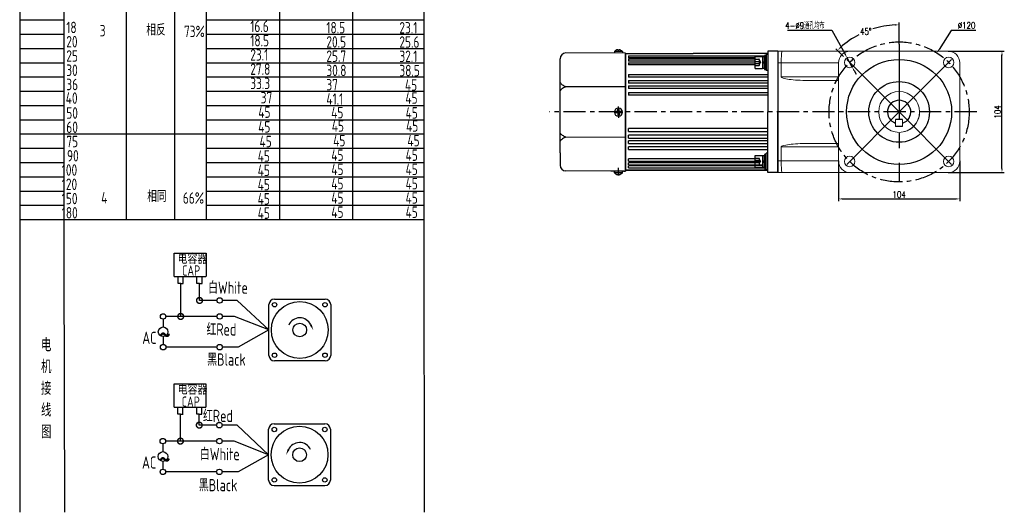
# Model space of a CAD drawing. Header units: inches. Extents: x 331 to 12887, y -474 to 4488.
# Tile 86 of 122: x 10079 to 10923, y 810 to 1232. Entities that reach past the tile are written whole.
import ezdxf

# ---------------------------------------------------------------- set-up
doc = ezdxf.new("R2010")
doc.units = ezdxf.units.IN
doc.header["$LTSCALE"] = 10
doc.header["$MEASUREMENT"] = 0
doc.linetypes.add('CENTER', pattern=[10.16, 6.35, -1.27, 1.27, -1.27])
doc.linetypes.add('HIDDEN', pattern=[1.905, 1.27, -0.635])
for name, color, linetype in [('1轮廓实线层', 7, 'Continuous'), ('2细线层', 4, 'Continuous'), ('3中心线层', 1, 'CENTER'), ('4虚线层', 6, 'HIDDEN'), ('6文字层', 3, 'Continuous'), ('7标注层', 4, 'Continuous')]:
    doc.layers.add(name, color=color, linetype=linetype)
doc.styles.add('PC_TEXTSTYLE', font='isocp.shx', dxfattribs={"width": 0.8, "bigfont": 'HZFS.SHX'})
doc.styles.add('TH_GBDIM', font='romans.shx', dxfattribs={"width": 0.8, "bigfont": 'gbcbig.shx'})
doc.dimstyles.new('TH_GBDIM', dxfattribs={"dimtxt": 3.5, "dimasz": 2.5, "dimexe": 2, "dimexo": 0, "dimgap": 1, "dimtad": 1, "dimdec": 4, "dimdsep": 46, "dimtxsty": 'TH_GBDIM', "dimcen": 0.09, "dimclrd": 4, "dimclre": 4, "dimclrt": 3, "dimadec": 0, "dimazin": 0, "dimtfac": 1, "dimtdec": 4, "dimtmove": 0, "dimatfit": 3, "dimfxl": 1, "dimtzin": 0, "dimarcsym": 0})

# ---------------------------------------------------------------- blocks, each defined once
blk = doc.blocks.new('_DotSmall')
at = {"color": 0, "linetype": 'ByBlock', "const_width": 0.5}
blk.add_lwpolyline([(-0.0625, 0, 1), (0.0625, 0, 1)], format="xyb", close=True, dxfattribs=at)
blk = doc.blocks.new('*D781')
at = {"layer": '7标注层', "color": 4, "lineweight": -2, "transparency": 16777216}
for p, q in [((10780.96, 1111.26), (10780.96, 1076.75)), ((10884.96, 1111.26), (10884.96, 1076.75)), ((10784.46, 1078.75), (10881.46, 1078.75))]:
    blk.add_line(p, q, dxfattribs=at)
at = {"layer": '7标注层', "color": 4, "transparency": 16777216}
for points in [[(10784.46, 1079.34), (10784.46, 1078.17), (10780.96, 1078.75)], [(10881.46, 1079.34), (10881.46, 1078.17), (10884.96, 1078.75)]]:
    blk.add_solid(points, dxfattribs=at)
at = {"layer": 'Defpoints', "color": 0, "transparency": 16777216}
for p in [(10780.96, 1111.26), (10884.96, 1111.26), (10884.96, 1078.75)]:
    blk.add_point(p, dxfattribs=at)
at = {"layer": '7标注层', "color": 3, "transparency": 16777216, "insert": (10832.96, 1082.5), "char_height": 5.5, "attachment_point": 5, "style": 'TH_GBDIM'}
blk.add_mtext('104', dxfattribs=at)
blk = doc.blocks.new('*D782')
at = {"layer": '7标注层', "color": 4, "lineweight": -2, "transparency": 16777216}
for p, q in [((10874.96, 1205.26), (10923.06, 1205.26)), ((10921.06, 1104.76), (10921.06, 1201.76)), ((10874.96, 1101.26), (10923.06, 1101.26))]:
    blk.add_line(p, q, dxfattribs=at)
at = {"layer": '7标注层', "color": 4, "transparency": 16777216}
for points in [[(10920.48, 1201.76), (10921.65, 1201.76), (10921.06, 1205.26)], [(10920.48, 1104.76), (10921.65, 1104.76), (10921.06, 1101.26)]]:
    blk.add_solid(points, dxfattribs=at)
at = {"layer": 'Defpoints', "color": 0, "transparency": 16777216}
for p in [(10874.96, 1205.26), (10921.06, 1205.26), (10874.96, 1101.26)]:
    blk.add_point(p, dxfattribs=at)
at = {"layer": '7标注层', "color": 3, "transparency": 16777216, "insert": (10917.31, 1153.26), "char_height": 5.5, "attachment_point": 5, "rotation": 90, "style": 'TH_GBDIM'}
blk.add_mtext('104', dxfattribs=at)
blk = doc.blocks.new('*D783')
at = {"layer": '7标注层', "color": 4, "lineweight": -2, "transparency": 16777216}
for p, q in [((10877.65, 1223.12), (10867.18, 1206.75)), ((10898.69, 1223.12), (10877.65, 1223.12)), ((10832.87, 1153.26), (10833.05, 1153.26)), ((10832.96, 1153.17), (10832.96, 1153.35))]:
    blk.add_line(p, q, dxfattribs=at)
at = {"layer": '7标注层', "color": 4, "transparency": 16777216}
blk.add_solid([(10866.69, 1207.06), (10867.67, 1206.43), (10865.29, 1203.8)], dxfattribs=at)
at = {"layer": 'Defpoints', "color": 0, "transparency": 16777216}
for p in [(10865.29, 1203.8), (10800.63, 1102.71)]:
    blk.add_point(p, dxfattribs=at)
at = {"layer": '7标注层', "color": 3, "transparency": 16777216, "insert": (10890.73, 1227.37), "char_height": 5.5, "attachment_point": 5, "style": 'TH_GBDIM'}
blk.add_mtext('{∅120}{}{}', dxfattribs=at)
blk = doc.blocks.new('*D784')
at = {"layer": '7标注层', "color": 4, "lineweight": -2, "transparency": 16777216}
for p, q in [((10737.44, 1223.28), (10775.34, 1223.28)), ((10775.34, 1223.28), (10786.67, 1202.69)), ((10792.7, 1191.74), (10788.36, 1199.62)), ((10794.39, 1188.67), (10796.08, 1185.61))]:
    blk.add_line(p, q, dxfattribs=at)
at = {"layer": '7标注层', "color": 4, "transparency": 16777216}
for points in [[(10787.18, 1202.97), (10786.16, 1202.41), (10788.36, 1199.62)], [(10794.9, 1188.96), (10793.88, 1188.39), (10792.7, 1191.74)]]:
    blk.add_solid(points, dxfattribs=at)
at = {"layer": 'Defpoints', "color": 0, "transparency": 16777216}
for p in [(10788.36, 1199.62), (10792.7, 1191.74)]:
    blk.add_point(p, dxfattribs=at)
at = {"layer": '7标注层', "color": 3, "transparency": 16777216, "insert": (10752.27, 1227.21), "char_height": 5.5, "attachment_point": 5, "style": 'TH_GBDIM'}
blk.add_mtext('{4-∅9}{}{}{通孔均布}', dxfattribs=at)
blk = doc.blocks.new('*D684')
at = {"layer": '7标注层', "color": 4, "lineweight": -2, "transparency": 16777216}
for p, q in [((10832.96, 1211.2), (10832.96, 1229.88)), ((10785.34, 1200.87), (10778.78, 1207.44))]:
    blk.add_line(p, q, dxfattribs=at)
for start, end in [(92.68759, 107.67506), (117.49999, 132.31241)]:
    blk.add_arc((10832.96, 1153.26), 74.62, start, end, dxfattribs=at)
at = {"layer": '7标注层', "color": 4, "transparency": 16777216}
for points in [[(10829.45, 1228.38), (10829.47, 1227.21), (10832.96, 1227.88)], [(10783.13, 1208.02), (10782.32, 1208.86), (10780.19, 1206.02)]]:
    blk.add_solid(points, dxfattribs=at)
at = {"layer": 'Defpoints', "color": 0, "transparency": 16777216}
for p in [(10813.65, 1225.34), (10832.96, 1211.2), (10785.34, 1200.87), (10832.96, 1153.26), (10832.96, 1094.06)]:
    blk.add_point(p, dxfattribs=at)
at = {"layer": '7标注层', "color": 3, "transparency": 16777216, "insert": (10804.4, 1222.2), "char_height": 5.5, "attachment_point": 5, "style": 'TH_GBDIM'}
blk.add_mtext('45°', dxfattribs=at)

msp = doc.modelspace()

# ---------------------------------------------------------------- linework, layer by layer
for p, q in [((10591.85774, 1206.59243), (10591.85774, 1206.16424)), ((10593.05774, 1206.59243), (10593.05774, 1206.16424)), ((10542.45905, 1188.25616), (10542.45905, 1198.75616)), ((10598.45774, 1203.56424), (10547.45905, 1203.75616)), ((10588.95774, 1204.99958), (10588.95774, 1203.56424)), ((10595.95774, 1204.90518), (10588.95774, 1204.90518)), ((10593.05774, 1206.16424), (10591.85774, 1206.16424)), ((10595.95774, 1204.99958), (10595.95774, 1203.56424)), ((10598.45774, 1202.56424), (10598.45774, 1203.56424)), ((10598.45774, 1202.56424), (10598.45774, 1153.06424)), ((10728.95905, 1205.25616), (10728.95905, 1101.25616)), ((10542.45905, 1118.25616), (10542.45905, 1188.25616)), ((10598.45774, 1174.64548), (10547.45905, 1174.8374)), ((10598.45774, 1103.56424), (10598.45774, 1153.06424)), ((10835.95905, 1146.75616), (10829.95905, 1146.75616)), ((10835.95905, 1140.75616), (10829.95905, 1140.75616)), ((10598.45774, 1131.48299), (10547.45905, 1131.67492)), ((10542.45905, 1118.25616), (10542.45905, 1107.75616)), ((10728.95905, 1111.25616), (10728.95905, 1101.25616)), ((10585.99678, 1102.61113), (10547.45905, 1102.75616)), ((10598.45774, 1102.56424), (10585.99678, 1102.61113)), ((10588.95774, 1101.12889), (10588.95774, 1102.56424)), ((10588.95774, 1102.26148), (10588.95774, 1101.12889)), ((10595.95774, 1101.2233), (10588.95774, 1101.2233)), ((10593.05774, 1099.96424), (10591.85774, 1099.96424)), ((10591.85774, 1099.53604), (10591.85774, 1099.96424)), ((10593.05774, 1099.53604), (10593.05774, 1099.96424)), ((10595.95774, 1101.12889), (10595.95774, 1102.56424)), ((10596.70774, 1102.56424), (10598.45774, 1102.56424)), ((10596.70774, 1102.56424), (10598.45774, 1102.56424)), ((10598.45774, 1103.56424), (10598.45774, 1102.56424))]:
    msp.add_line(p, q)
at = {"linetype": 'Continuous', "lineweight": 15}
for p, q in [((10728.95905, 1205.25616), (10732.61943, 1205.25616)), ((10732.61943, 1205.25616), (10790.95905, 1205.25616)), ((10874.95905, 1205.25616), (10790.95905, 1205.25616)), ((10731.95905, 1195.25616), (10728.95905, 1195.25616)), ((10780.95905, 1195.25616), (10731.95905, 1195.25616)), ((10731.95905, 1183.25616), (10731.95905, 1195.25616)), ((10780.95905, 1195.25616), (10780.95905, 1111.25616)), ((10884.95905, 1111.25616), (10884.95905, 1195.25616)), ((10731.95905, 1183.25616), (10780.95905, 1183.25616)), ((10780.95905, 1180.25616), (10754.77255, 1180.25616)), ((10829.95905, 1146.75616), (10829.95905, 1140.75616)), ((10835.95905, 1140.75616), (10835.95905, 1146.75616)), ((10780.95905, 1123.25616), (10731.95905, 1123.25616)), ((10731.95905, 1123.25616), (10731.95905, 1111.25616)), ((10754.77255, 1126.25616), (10780.95905, 1126.25616)), ((10728.95905, 1111.25616), (10731.95905, 1111.25616)), ((10731.95905, 1111.25616), (10780.95905, 1111.25616)), ((10732.61943, 1101.25616), (10728.95905, 1101.25616)), ((10790.95905, 1101.25616), (10732.61943, 1101.25616)), ((10790.95905, 1101.25616), (10874.95905, 1101.25616))]:
    msp.add_line(p, q, dxfattribs=at)
at = {"color": 7, "linetype": 'Continuous', "lineweight": 15}
msp.add_line((10728.95905, 1111.2555), (10728.95905, 1101.25615), dxfattribs=at)
at = {"linetype": 'Continuous', "lineweight": 15}
for centre, radius in [((10790.53264, 1195.68256), 4.5), ((10875.38546, 1195.68256), 4.5), ((10832.95905, 1153.25616), 17.5), ((10832.95905, 1153.25616), 17.5), ((10790.53264, 1110.82975), 4.5), ((10875.38546, 1110.82975), 4.5)]:
    msp.add_circle(centre, radius, dxfattribs=at)
for centre, radius, start, end in [((10593.41763, 1200.31609), 6.46728, 103.95724298, 133.59914619), ((10591.49784, 1200.31609), 6.46728, 46.40085381, 76.04275702), ((10547.45905, 1198.75616), 5, 90, 180), ((10832.95905, 1153.25616), 10, 287.45760125, 252.54239469), ((10547.45905, 1107.75616), 5, 180, 270), ((10593.41763, 1105.81238), 6.46728, 226.40085381, 256.04275702), ((10591.49784, 1105.81238), 6.46728, 283.95724298, 313.59914619)]:
    msp.add_arc(centre, radius, start, end)
for centre, radius, start, end in [((10790.95905, 1195.25616), 10, 90, 180), ((10874.95905, 1195.25616), 10, 0, 90), ((10832.95905, 1153.25616), 17.5, 292.4427042, 0), ((10832.95905, 1153.25616), 17.5, 270, 292.4427042), ((10790.95905, 1111.25616), 10, 180, 270), ((10874.95905, 1111.25616), 10, 270, 0)]:
    msp.add_arc(centre, radius, start, end, dxfattribs=at)
for centre, major_axis, ratio, start_param, end_param in [((10732.61942, 1195.25616), (0, 10), 0.066037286, 0, 1.570796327), ((10754.77255, 1183.25616), (-22.8135, 0), 0.131501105, 0, 1.570796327), ((10754.77255, 1123.25616), (22.8135, 0), 0.131501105, 1.570796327, 3.141592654), ((10732.61942, 1111.25616), (0, 10), 0.066037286, 1.570796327, 3.141592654)]:
    msp.add_ellipse(centre, major_axis=major_axis, ratio=ratio, start_param=start_param, end_param=end_param, dxfattribs=at)
for points in [[(10547.45905, 1174.8374), (10544.6039, 1176.253), (10542.45905, 1178.34259)], [(10547.45905, 1174.8374), (10544.6039, 1173.4218), (10542.45905, 1171.33221)], [(10547.45905, 1131.67492), (10544.6039, 1133.09052), (10542.45905, 1135.18011)], [(10547.45905, 1131.67492), (10544.6039, 1130.25931), (10542.45905, 1128.16972)]]:
    msp.add_spline(points, degree=3)
at = {"layer": '1轮廓实线层'}
for p, q in [((10425.63749, 1604.50323), (10425.63749, 1045.8466)), ((10079.45394, 1391.363), (10079.45394, 1010.77014)), ((10079.45394, 1383.90003), (10079.45394, 989.98093)), ((10598.45774, 1153.06424), (10598.45774, 1203.06424)), ((10598.45774, 1203.06424), (10598.45774, 1103.06424)), ((10598.45905, 1203.25616), (10656.45905, 1203.25616)), ((10598.45905, 1203.25616), (10598.45905, 1103.25616)), ((10600.95905, 1201.18518), (10717.67905, 1201.18518)), ((10600.95905, 1201.18518), (10600.95905, 1199.47267)), ((10709.59905, 1199.47267), (10600.95905, 1199.47267)), ((10600.95905, 1198.65354), (10709.59905, 1198.65354)), ((10600.95905, 1198.65354), (10600.95905, 1196.80295)), ((10720.45905, 1203.25616), (10656.45905, 1203.25616)), ((10709.59905, 1190.48257), (10709.59905, 1200.88257)), ((10709.59905, 1200.88257), (10715.99905, 1200.88257)), ((10715.99905, 1200.88257), (10715.99905, 1190.48257)), ((10715.99905, 1200.60257), (10715.99905, 1190.76257)), ((10717.67905, 1200.60257), (10715.99905, 1200.60257)), ((10718.95905, 1201.68257), (10717.67905, 1201.68257)), ((10717.67905, 1201.68257), (10717.67905, 1199.04257)), ((10717.67905, 1190.76257), (10717.67905, 1200.60257)), ((10717.67905, 1199.04257), (10717.67905, 1192.32257)), ((10718.95905, 1202.68257), (10718.95905, 1188.68257)), ((10718.95905, 1202.68257), (10720.45905, 1202.68257)), ((10718.95905, 1199.04257), (10718.95905, 1201.68257)), ((10718.95905, 1192.32257), (10718.95905, 1199.04257)), ((10720.45905, 1205.25616), (10720.45905, 1195.25616)), ((10728.95905, 1205.25616), (10720.45905, 1205.25616)), ((10728.95905, 1205.25616), (10728.95905, 1153.25616)), ((10728.95905, 1205.25616), (10728.95905, 1101.25616)), ((10728.95905, 1205.25616), (10728.95905, 1153.25616)), ((10728.95905, 1205.25616), (10728.95905, 1153.25616)), ((10709.59905, 1196.80295), (10600.95905, 1196.80295)), ((10600.95905, 1195.46376), (10709.59905, 1195.46376)), ((10600.95905, 1195.46376), (10600.95905, 1193.48405)), ((10709.59905, 1193.48405), (10600.95905, 1193.48405)), ((10709.59905, 1190.48257), (10715.99905, 1190.48257)), ((10715.99905, 1195.68257), (10717.67905, 1196.40633)), ((10715.99905, 1194.77786), (10717.67905, 1195.50162)), ((10715.99905, 1190.76257), (10717.67905, 1190.76257)), ((10717.67905, 1192.32257), (10717.67905, 1189.68257)), ((10717.67905, 1189.68257), (10718.95905, 1189.68257)), ((10718.95905, 1189.68257), (10718.95905, 1192.32257)), ((10720.45905, 1195.25616), (10720.45905, 1153.25616)), ((10600.95905, 1185.28923), (10720.45905, 1185.28923)), ((10600.95905, 1185.28923), (10600.95905, 1183.04468)), ((10720.45905, 1183.04468), (10600.95905, 1183.04468)), ((10720.45905, 1188.68257), (10718.95905, 1188.68257)), ((10600.95905, 1180.25806), (10720.45905, 1180.25806)), ((10600.95905, 1180.25806), (10600.95905, 1177.92864)), ((10720.45905, 1177.92864), (10600.95905, 1177.92864)), ((10600.95905, 1175.63707), (10720.45905, 1175.63707)), ((10600.95905, 1175.63707), (10600.95905, 1173.24767)), ((10720.45905, 1173.24767), (10600.95905, 1173.24767)), ((10600.95905, 1169.95701), (10720.45905, 1169.95701)), ((10600.95905, 1169.95701), (10600.95905, 1167.51345)), ((10720.45905, 1167.51345), (10600.95905, 1167.51345)), ((10591.95774, 1153.56424), (10589.95774, 1153.56424)), ((10589.95774, 1153.06424), (10589.95774, 1153.56424)), ((10589.95774, 1153.06424), (10589.95774, 1152.56424)), ((10591.95774, 1152.56424), (10589.95774, 1152.56424)), ((10591.95774, 1153.56424), (10591.95774, 1155.56424)), ((10591.95774, 1155.56424), (10592.95774, 1155.56424)), ((10591.95774, 1152.56424), (10591.95774, 1150.56424)), ((10591.95774, 1150.56424), (10592.95774, 1150.56424)), ((10592.95774, 1153.56424), (10592.95774, 1155.56424)), ((10594.95774, 1153.56424), (10592.95774, 1153.56424)), ((10594.95774, 1152.56424), (10592.95774, 1152.56424)), ((10592.95774, 1152.56424), (10592.95774, 1150.56424)), ((10594.95774, 1152.56424), (10594.95774, 1153.56424)), ((10598.45774, 1153.06424), (10598.45774, 1103.06424)), ((10720.45905, 1111.25616), (10720.45905, 1153.25616)), ((10728.95905, 1101.25616), (10728.95905, 1153.25616)), ((10728.95905, 1101.25616), (10728.95905, 1153.25616)), ((10728.95905, 1101.25616), (10728.95905, 1153.25616)), ((10600.95905, 1136.55531), (10600.95905, 1138.99886)), ((10720.45905, 1138.99886), (10600.95905, 1138.99886)), ((10600.95905, 1136.55531), (10720.45905, 1136.55531)), ((10600.95905, 1130.87525), (10600.95905, 1133.26464)), ((10720.45905, 1133.26464), (10600.95905, 1133.26464)), ((10600.95905, 1130.87525), (10720.45905, 1130.87525)), ((10600.95905, 1126.25425), (10600.95905, 1128.58368)), ((10720.45905, 1128.58368), (10600.95905, 1128.58368)), ((10600.95905, 1126.25425), (10720.45905, 1126.25425)), ((10600.95905, 1121.22308), (10600.95905, 1123.46764)), ((10720.45905, 1123.46764), (10600.95905, 1123.46764)), ((10715.395, 1126.25425), (10719.95846, 1126.25425)), ((10720.45905, 1123.46764), (10715.42521, 1123.46764)), ((10600.95905, 1121.22308), (10720.45905, 1121.22308)), ((10709.59905, 1105.62975), (10709.59905, 1116.02975)), ((10709.59905, 1116.02975), (10715.99905, 1116.02975)), ((10715.4193, 1121.22308), (10720.45905, 1121.22308)), ((10715.99905, 1116.02975), (10715.99905, 1105.62975)), ((10715.99905, 1115.74975), (10715.99905, 1105.90975)), ((10717.67905, 1115.74975), (10715.99905, 1115.74975)), ((10718.95905, 1116.82975), (10717.67905, 1116.82975)), ((10717.67905, 1116.82975), (10717.67905, 1114.18975)), ((10717.67905, 1105.90975), (10717.67905, 1115.74975)), ((10717.67905, 1114.18975), (10717.67905, 1107.46975)), ((10720.45905, 1117.82975), (10718.95905, 1117.82975)), ((10718.95905, 1103.82975), (10718.95905, 1117.82975)), ((10718.95905, 1114.18975), (10718.95905, 1116.82975)), ((10718.95905, 1107.46975), (10718.95905, 1114.18975)), ((10600.95905, 1111.04856), (10600.95905, 1113.02827)), ((10713.36634, 1113.02827), (10600.95905, 1113.02827)), ((10600.95905, 1111.04856), (10713.41415, 1111.04856)), ((10600.95905, 1107.85878), (10600.95905, 1109.70937)), ((10713.13275, 1109.70937), (10600.95905, 1109.70937)), ((10600.95905, 1107.85878), (10715.99905, 1107.85878)), ((10600.95905, 1105.32714), (10600.95905, 1107.03965)), ((10715.99905, 1107.03965), (10600.95905, 1107.03965)), ((10600.95905, 1105.32714), (10717.67905, 1105.32714)), ((10709.59905, 1105.62975), (10715.99905, 1105.62975)), ((10715.99905, 1110.82975), (10717.67905, 1111.55352)), ((10715.99905, 1109.92504), (10717.67905, 1110.64881)), ((10715.99905, 1105.90975), (10717.67905, 1105.90975)), ((10717.67905, 1107.46975), (10717.67905, 1104.82975)), ((10718.95905, 1104.82975), (10718.95905, 1107.46975)), ((10720.45905, 1101.25616), (10720.45905, 1111.25616)), ((10598.45905, 1103.25616), (10720.45905, 1103.25616)), ((10720.45905, 1103.25616), (10598.45905, 1103.25616)), ((10720.45905, 1103.25616), (10715.41845, 1103.25616)), ((10717.67905, 1104.82975), (10718.95905, 1104.82975)), ((10718.95905, 1103.82975), (10720.45905, 1103.82975)), ((10728.95905, 1101.25616), (10720.45905, 1101.25616)), ((10079.45394, 1064.74587), (10079.45394, 810.33146)), ((10079.45394, 1045.84659), (10079.45394, 810.33146)), ((10425.63749, 1045.84659), (10426.0276, 810.33147))]:
    msp.add_line(p, q, dxfattribs=at)
at = {"layer": '1轮廓实线层', "color": 4}
for p, q in [((10301.98316, 1332.58802), (10301.98316, 1061.09835)), ((10364.48316, 1332.58802), (10364.48316, 1061.09835))]:
    msp.add_line(p, q, dxfattribs=at)
at = {"layer": '1轮廓实线层'}
for radius in [45, 26]:
    msp.add_circle((10832.95905, 1153.25616), radius, dxfattribs=at)
for start, end in [(0, 180), (180, 0)]:
    msp.add_arc((10592.45774, 1153.06424), 3.5, start, end, dxfattribs=at)
at = {"layer": '2细线层'}
for p, q in [((10117.61178, 1024.45895), (10117.61178, 1349.25133)), ((10170.9335, 1061.09836), (10170.9335, 1349.25133)), ((10212.39923, 1061.09836), (10212.39923, 1349.25133)), ((10239.48311, 1061.09834), (10239.48311, 1349.25133)), ((10079.45394, 1232.08219), (10117.61178, 1232.08219)), ((10239.48311, 1232.08219), (10425.63749, 1232.08219)), ((10079.45394, 1219.86906), (10117.61178, 1219.86906)), ((10239.48311, 1219.86906), (10425.63749, 1219.86906)), ((10079.45394, 1207.65593), (10117.61178, 1207.65593)), ((10239.48311, 1207.65593), (10425.63749, 1207.65593)), ((10079.45394, 1195.44279), (10117.61178, 1195.44279)), ((10239.48311, 1195.44279), (10425.63749, 1195.44279)), ((10079.45394, 1183.22966), (10117.61178, 1183.22966)), ((10239.48311, 1183.22966), (10425.63749, 1183.22966)), ((10079.45394, 1171.01653), (10117.61178, 1171.01653)), ((10239.48311, 1171.01653), (10425.63749, 1171.01653)), ((10079.45394, 1158.8034), (10117.61178, 1158.8034)), ((10239.48311, 1158.8034), (10425.63749, 1158.8034)), ((10079.45394, 1146.59027), (10117.61178, 1146.59027)), ((10239.48311, 1146.59027), (10425.63749, 1146.59027)), ((10079.45394, 1134.37713), (10239.48311, 1134.37713)), ((10239.48311, 1134.37713), (10425.63749, 1134.37713)), ((10079.45394, 1122.164), (10117.61178, 1122.164)), ((10239.48311, 1122.164), (10425.63749, 1122.164)), ((10079.45394, 1109.95087), (10117.61178, 1109.95087)), ((10239.48311, 1109.95087), (10425.63749, 1109.95087)), ((10079.45394, 1097.73774), (10117.61178, 1097.73774)), ((10239.48311, 1097.73774), (10425.63749, 1097.73774)), ((10079.45394, 1085.52461), (10117.61178, 1085.52461)), ((10239.48311, 1085.52461), (10425.63749, 1085.52461)), ((10079.45394, 1073.31147), (10117.61178, 1073.31147)), ((10239.48311, 1073.31147), (10425.63749, 1073.31147)), ((10079.45394, 1061.09834), (10117.61178, 1061.09834)), ((10117.61178, 1061.09836), (10425.63752, 1061.09836)), ((10239.48311, 1061.09834), (10425.63749, 1061.09834)), ((10239.48315, 1061.09836), (10425.63752, 1061.09836)), ((10211.93134, 1012.3362), (10211.93134, 1032.35914)), ((10211.93134, 1032.35914), (10239.17947, 1032.35914)), ((10239.17947, 1032.35914), (10239.17947, 1012.3362)), ((10118.17544, 810.33147), (10117.61178, 1024.45895)), ((10211.93134, 1012.3362), (10239.07013, 1012.3362)), ((10215.12568, 1006.34348), (10215.12568, 1012.3362)), ((10219.52681, 1006.34348), (10219.52681, 1012.3362)), ((10231.26164, 1006.35768), (10231.26164, 1012.3504)), ((10235.66277, 1006.35768), (10235.66277, 1012.3504)), ((10217.38984, 1006.34348), (10215.12568, 1006.34348)), ((10217.32625, 1006.34348), (10219.5904, 1006.34348)), ((10217.38984, 978.11254), (10217.38984, 1006.34348)), ((10233.52579, 1006.35768), (10231.26164, 1006.35768)), ((10233.46221, 1006.35768), (10235.72636, 1006.35768)), ((10233.52579, 991.79812), (10233.52579, 1006.41621)), ((10248.42559, 991.79812), (10233.52579, 991.79812)), ((10265.9206, 991.79812), (10253.14133, 991.79812)), ((10292.97496, 966.4881), (10265.9206, 991.79812)), ((10248.43654, 978.11254), (10217.38984, 978.11254)), ((10292.97496, 966.4881), (10266.73991, 951.75063)), ((10248.42559, 951.75063), (10204.79719, 951.75063)), ((10266.73991, 951.75063), (10253.14133, 951.75063)), ((10211.77399, 900.41792), (10211.77399, 920.44086)), ((10211.77399, 920.44086), (10239.02212, 920.44086)), ((10239.02212, 920.44086), (10239.02212, 900.41792)), ((10211.77399, 900.41792), (10238.91278, 900.41792)), ((10214.96833, 894.4252), (10214.96833, 900.41792)), ((10217.23249, 894.4252), (10214.96833, 894.4252)), ((10217.1689, 871.30557), (10217.1689, 894.4252)), ((10217.1689, 894.4252), (10219.43305, 894.4252)), ((10219.36946, 894.4252), (10219.36946, 900.41792)), ((10231.10429, 894.4394), (10231.10429, 900.43212)), ((10233.36844, 894.4394), (10231.10429, 894.4394)), ((10233.30486, 894.4394), (10235.56901, 894.4394)), ((10233.30486, 884.99115), (10233.30486, 894.42733)), ((10235.50542, 894.4394), (10235.50542, 900.43212)), ((10248.20465, 884.99115), (10233.30486, 884.99115)), ((10265.69966, 884.99115), (10252.92039, 884.99115)), ((10292.75402, 859.68113), (10265.69966, 884.99115)), ((10248.2156, 871.30557), (10217.1689, 871.30557)), ((10292.75402, 859.68113), (10266.51897, 844.94366)), ((10248.20465, 844.94366), (10204.57626, 844.94366)), ((10266.51897, 844.94366), (10252.92039, 844.94366)), ((10297.45903, 833.21548), (10340.98031, 833.21548))]:
    msp.add_line(p, q, dxfattribs=at)
at = {"layer": '2细线层', "color": 4}
for p, q in [((10292.97496, 944.72746), (10292.97496, 988.24874)), ((10297.67996, 992.95375), (10341.20125, 992.95375)), ((10345.90625, 988.24874), (10345.90625, 944.72746)), ((10341.20125, 940.02245), (10297.67996, 940.02245)), ((10299.60716, 940.02245), (10297.67996, 940.02245)), ((10297.45903, 886.14677), (10340.98031, 886.14677)), ((10292.75402, 837.92048), (10292.75402, 881.44177)), ((10345.68532, 881.44177), (10345.68532, 837.92048))]:
    msp.add_line(p, q, dxfattribs=at)
at = {"layer": '2细线层'}
for points in [[(10328.87912, 970.88935, 0, 0, 0), (10328.87912, 970.88935, 1.76438, 0, 0), (10330.9914, 966.35954, 0, 0, 0)], [(10309.78116, 864.08238, 0, 0, 0), (10309.78116, 864.08238, 1.76438, 0, 0), (10307.66888, 859.55257, 0, 0, 0)]]:
    msp.add_lwpolyline(points, format="xyseb", dxfattribs=at)
for centre in [(10250.78346, 991.79812), (10202.33639, 978.11254), (10250.79441, 978.11254), (10202.37528, 951.75063), (10250.78346, 951.75063), (10250.56252, 884.99115), (10202.11546, 871.30557), (10250.57347, 871.30557), (10202.15435, 844.94366), (10250.56252, 844.94366)]:
    msp.add_circle(centre, 2.35787, dxfattribs=at)
at = {"layer": '2细线层', "color": 4}
for centre, radius in [((10319.44061, 966.4881), 24.35769), ((10297.8155, 988.11321), 1.91141), ((10341.06572, 988.11321), 1.91141), ((10319.44061, 966.4881), 5.88125), ((10297.8155, 944.86299), 1.91141), ((10341.06572, 944.86299), 1.91141), ((10319.21967, 859.68113), 24.35769), ((10297.59456, 881.30624), 1.91141), ((10340.84478, 881.30624), 1.91141), ((10319.21967, 859.68113), 5.88125), ((10297.59456, 838.05602), 1.91141), ((10340.84478, 838.05602), 1.91141)]:
    msp.add_circle(centre, radius, dxfattribs=at)
for centre, start, end in [((10297.67996, 988.24874), 90, 180), ((10341.20125, 988.24874), 0, 90), ((10297.67996, 944.72746), 180, 270), ((10341.20125, 944.72746), 270, 0), ((10297.45903, 881.44177), 90, 180), ((10340.98031, 881.44177), 0, 90), ((10297.45903, 837.92048), 180, 270), ((10340.98031, 837.92048), 270, 0)]:
    msp.add_arc(centre, 4.705, start, end, dxfattribs=at)
at = {"layer": '2细线层'}
for centre in [(10319.44061, 966.4881), (10319.21967, 859.68113)]:
    msp.add_arc(centre, 10.41424, 25, 156.22351377, dxfattribs=at)
at = {"layer": '3中心线层'}
for p, q in [((10832.95905, 1211.20495), (10832.95905, 1094.05634)), ((10832.95905, 1153.25616), (10785.34377, 1200.87144)), ((10832.95905, 1153.25616), (10880.57433, 1200.87144)), ((10592.45774, 1152.01134), (10592.45774, 1157.79254)), ((10832.94777, 1156.56744), (10832.94777, 1149.96744)), ((10592.45774, 1154.11713), (10592.45774, 1148.33593)), ((10832.95905, 1153.25616), (10785.34377, 1105.64088)), ((10832.95905, 1153.25616), (10880.57433, 1105.64088)), ((10592.45774, 1098.74028), (10592.45774, 1105.36116))]:
    msp.add_line(p, q, dxfattribs=at)
at = {"layer": '3中心线层', "ltscale": 0.3}
msp.add_line((10899.57099, 1153.25616), (10533.26237, 1153.25616), dxfattribs=at)
msp.add_circle((10832.95905, 1153.25616), 60, dxfattribs=at)
at = {"layer": '4虚线层'}
for p, q in [((10709.59905, 1198.42657), (10712.79905, 1198.42657)), ((10709.59905, 1196.59723), (10712.79905, 1196.59723)), ((10709.59905, 1194.7679), (10712.79905, 1194.7679)), ((10709.59905, 1192.93857), (10712.79905, 1192.93857)), ((10713.43905, 1197.5119), (10714.11905, 1195.68257)), ((10713.43905, 1193.85323), (10714.11905, 1195.68257)), ((10709.59905, 1113.57375), (10712.79905, 1113.57375)), ((10709.59905, 1111.74442), (10712.79905, 1111.74442)), ((10709.59905, 1109.91508), (10712.79905, 1109.91508)), ((10709.59905, 1108.08575), (10712.79905, 1108.08575)), ((10713.43905, 1112.65908), (10714.11905, 1110.82975)), ((10713.43905, 1109.00042), (10714.11905, 1110.82975))]:
    msp.add_line(p, q, dxfattribs=at)
for centre in [(10712.46545, 1197.5119), (10712.46545, 1195.68257), (10712.46545, 1193.85323), (10712.46545, 1112.65908), (10712.46545, 1110.82975), (10712.46545, 1109.00042)]:
    msp.add_arc(centre, 0.97361, 290.03838457, 69.96161543, dxfattribs=at)
at = {"layer": '7标注层'}
for p, q in [((10202.36165, 975.7548), (10202.36586, 969.0797)), ((10217.38984, 978.11254), (10204.69426, 978.11254)), ((10263.49953, 978.11254), (10253.15228, 978.11254)), ((10292.97496, 966.4881), (10263.49953, 978.11254)), ((10202.37108, 960.78361), (10202.37528, 954.1085)), ((10202.14072, 868.94783), (10202.14492, 862.27273)), ((10217.1689, 871.30557), (10204.47333, 871.30557)), ((10263.27859, 871.30557), (10252.93134, 871.30557)), ((10292.75402, 859.68113), (10263.27859, 871.30557)), ((10202.15014, 853.97663), (10202.15435, 847.30153))]:
    msp.add_line(p, q, dxfattribs=at)
for centre in [(10202.36847, 964.93165), (10202.14753, 858.12468)]:
    msp.add_circle(centre, 4.14805, dxfattribs=at)

# ---------------------------------------------------------------- block references
at = {"layer": '2细线层'}
for p, xscale, yscale, zscale, rotation in [((10233.52579, 991.79812), 9.936700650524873, 9.936700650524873, 9.936700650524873, 0.0552960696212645), ((10217.38984, 978.11254), 9.936700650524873, 9.936700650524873, 9.936700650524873, 0.0552960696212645), ((10233.30486, 884.99115), 9.93670065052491, 9.93670065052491, 9.93670065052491, 0.05529606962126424), ((10217.1689, 871.30557), 9.93670065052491, 9.93670065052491, 9.93670065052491, 0.05529606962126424)]:
    msp.add_blockref('_DotSmall', p, dxfattribs=dict(at, xscale=xscale, yscale=yscale, zscale=zscale, rotation=rotation))

# ---------------------------------------------------------------- texts
at = {"layer": '6文字层', "style": 'PC_TEXTSTYLE'}
for s, insert, char_height, width, attachment_point in [('{\\C3;                   18}', (10034.05893, 1230.53933), 9.8173806, 114.5470827, 1), ('{\\C3;     3}', (10125.60596, 1227.80387), 9.8173806, 114.5470827, 1), ('{\\C3;     相反}', (10165.47677, 1228.50027), 9.8173806, 114.5470827, 1), ('{\\C3;  73%}', (10211.23346, 1227.13116), 9.8173806, 114.5470827, 1), ('{\\C3;                16.6}', (10205.15941, 1231.46057), 9.8173806, 114.5470827, 1), ('{\\C3;                18.5}', (10270.36825, 1230.35188), 9.8173806, 114.5470827, 1), ('{\\C3;                23.1}', (10332.92157, 1230.25117), 9.8173806, 114.5470827, 1), ('{\\C3;                   20}', (10034.05893, 1218.32619), 9.8173806, 114.5470827, 1), ('{\\C3;                18.5}', (10205.15941, 1219.24744), 9.8173806, 114.5470827, 1), ('{\\C3;                20.5}', (10270.36825, 1218.13875), 9.8173806, 114.5470827, 1), ('{\\C3;                25.6}', (10332.92157, 1218.03804), 9.8173806, 114.5470827, 1), ('{\\C3;                23.1}', (10205.15941, 1207.0343), 9.8173806, 114.5470827, 1), ('{\\C3;                   25}', (10034.05893, 1206.11306), 9.8173806, 114.5470827, 1), ('{\\C3;                25.7}', (10270.36825, 1205.92562), 9.8173806, 114.5470827, 1), ('{\\C3;                32.1}', (10332.92157, 1205.82491), 9.8173806, 114.5470827, 1), ('{\\C3;                   30}', (10034.05893, 1193.89993), 9.8173806, 114.5470827, 1), ('{\\C3;                27.8}', (10205.15941, 1194.82117), 9.8173806, 114.5470827, 1), ('{\\C3;                30.8}', (10270.36825, 1193.71249), 9.8173806, 114.5470827, 1), ('{\\C3;                38.5}', (10332.92157, 1193.61178), 9.8173806, 114.5470827, 1), ('{\\C3;                   36}', (10034.05893, 1181.6868), 9.8173806, 114.5470827, 1), ('{\\C3;                33.3}', (10205.15941, 1182.60804), 9.8173806, 114.5470827, 1), ('{\\C3;                37}', (10270.36825, 1181.49935), 9.8173806, 114.5470827, 1), ('{\\C3;                45}', (10337.66396, 1181.20587), 9.8173806, 114.5470827, 1), ('{\\C3;                   40}', (10033.60967, 1170.01796), 9.8173806, 114.5470827, 1), ('{\\C3;                  37}', (10205.15941, 1170.39491), 9.8173806, 114.5470827, 1), ('{\\C3;                41.1}', (10270.36825, 1169.28622), 9.8173806, 114.5470827, 1), ('{\\C3;                45}', (10338.06725, 1170.03165), 9.8173806, 114.5470827, 1), ('{\\C3;                   50}', (10034.05893, 1157.26053), 9.8173806, 114.5470827, 1), ('{\\C3;                45}', (10212.06125, 1157.99022), 9.8173806, 114.5470827, 1), ('{\\C3;                45}', (10274.49074, 1157.59214), 9.8173806, 114.5470827, 1), ('{\\C3;                45}', (10338.2479, 1157.36847), 9.8173806, 114.5470827, 1), ('{\\C3;                   60}', (10034.05893, 1145.0474), 9.8173806, 114.5470827, 1), ('{\\C3;                45}', (10211.94956, 1145.40122), 9.8173806, 114.5470827, 1), ('{\\C3;                45}', (10275.01482, 1146.19425), 9.8173806, 114.5470827, 1), ('{\\C3;                45}', (10338.65118, 1146.19425), 9.8173806, 114.5470827, 1), ('{\\C3;                   75}', (10034.05893, 1132.83427), 9.8173806, 114.5470827, 1), ('{\\C3;                 45}', (10208.62795, 1132.84227), 9.8173806, 114.5470827, 1), ('{\\C3;                 45}', (10271.69321, 1133.63529), 9.8173806, 114.5470827, 1), ('{\\C3;                 45}', (10335.32957, 1133.63529), 9.8173806, 114.5470827, 1), ('{\\C3;                   90}', (10034.66497, 1120.62114), 9.8173806, 114.5470827, 1), ('{\\C3;                45}', (10211.53313, 1120.36386), 9.8173806, 114.5470827, 1), ('{\\C3;                45}', (10274.59839, 1121.15689), 9.8173806, 114.5470827, 1), ('{\\C3;                45}', (10338.23476, 1121.15689), 9.8173806, 114.5470827, 1), ('{\\C3;                  100}', (10034.66497, 1108.40801), 9.8173806, 114.5470827, 1), ('{\\C3;                45}', (10211.53313, 1108.15073), 9.8173806, 114.5470827, 1), ('{\\C3;                45}', (10274.59839, 1108.94376), 9.8173806, 114.5470827, 1), ('{\\C3;                45}', (10338.23476, 1108.94376), 9.8173806, 114.5470827, 1), ('{\\C3;                45}', (10274.59572, 1096.73063), 9.8173806, 114.5470827, 1), ('{\\C3;                45}', (10338.23208, 1096.73063), 9.8173806, 114.5470827, 1), ('{\\C3;                  120}', (10034.66497, 1096.19487), 9.8173806, 114.5470827, 1), ('{\\C3;                45}', (10211.53046, 1095.9376), 9.8173806, 114.5470827, 1), ('{\\C3;                  150}', (10034.66497, 1083.98174), 9.8173806, 114.5470827, 1), ('{\\C3;     4}', (10126.83165, 1084.6474), 9.8173806, 114.5470827, 1), ('{\\C3;     相同}', (10166.29978, 1085.96065), 9.8173806, 114.5470827, 1), ('{\\C3;   66%}', (10205.80453, 1084.4374), 9.8173806, 114.5470827, 1), ('{\\C3;                45}', (10211.53046, 1083.72447), 9.8173806, 114.5470827, 1), ('{\\C3;                45}', (10274.59572, 1084.51749), 9.8173806, 114.5470827, 1), ('{\\C3;                45}', (10338.23208, 1084.51749), 9.8173806, 114.5470827, 1), ('{\\C3;                  180}', (10034.66497, 1071.76861), 9.8173806, 114.5470827, 1), ('{\\C3;                45}', (10211.53046, 1071.51133), 9.8173806, 114.5470827, 1), ('{\\C3;                45}', (10274.59572, 1072.30436), 9.8173806, 114.5470827, 1), ('{\\C3;                45}', (10338.23208, 1072.30436), 9.8173806, 114.5470827, 1), ('\\pi1.1505;电容器', (10213.58955, 1031.94488), 8.823799, 47.4437164, 1), ('\\pi5.9929;CAP', (10212.60124, 1021.82119), 8.823799, 27.1387881, 1), ('白White', (10240.93168, 1008.04654), 10.482673, 36.1201727, 1), ('\\pi0.16814;红Red', (10239.32112, 972.21348), 10.4826732, 26.8098005, 1), ('\\pi0.21555;~', (10198.62197, 972.46179), 21.1982947, 7.2145549, 1), ('\\pi3.9784;AC', (10180.50859, 965.00786), 10.4826732, 18.8587397, 1), ('{\\C3;     电\\P     机\\P     接\\P     线\\P     图}', (10089.41966, 959.25771), 11.1561143, 219.7779631, 2), ('黑Black', (10240.18196, 946.43286), 10.482673, 37.5739989, 1), ('\\pi1.1505;电容器', (10213.6945, 919.97934), 8.823799, 40.8315218, 1), ('\\pi5.9929;CAP', (10212.2983, 909.51249), 8.823799, 27.1387881, 1), ('\\pi0.16814;红Red', (10236.35205, 898.15341), 10.4826732, 26.8098005, 1), ('白White', (10233.92584, 865.42115), 10.482673, 40.5996445, 1), ('\\pi0.21555;~', (10198.40104, 865.65482), 21.1982947, 7.2145549, 1), ('\\pi3.9784;AC', (10180.28765, 858.20088), 10.4826732, 18.8587397, 1), ('黑Black', (10233.02411, 838.82463), 10.482673, 39.3738744, 1)]:
    msp.add_mtext(s, dxfattribs=dict(at, insert=insert, char_height=char_height, width=width, attachment_point=attachment_point))

# ---------------------------------------------------------------- dimensions: what is measured, and where the dimension line sits
at = {"layer": '7标注层'}
for p1, p2, text, override, picture, middle in [((10792.70319, 1191.74065), (10788.3621, 1199.62448), '{4-<>}{}{}{通孔均布}', {"dimtxt": 5.5, "dimasz": 3.5, "dimgap": 1, "dimtad": 1, "dimjust": 0, "dimtoh": 1, "dimdec": 4, "dimlfac": 1, "dimse1": 0, "dimse2": 0, "dimsd1": 0, "dimsd2": 0, "dimadec": 4}, '*D784', (10752.27078, 1223.27999)), ((10800.62626, 1102.7132), (10865.29185, 1203.79911), '{<>}{}{}', {"dimtxt": 5.5, "dimasz": 3.5, "dimgap": 1.5, "dimtih": 1, "dimtoh": 1, "dimdec": 0, "dimtofl": 0}, '*D783', (10890.73011, 1223.11619))]:
    dim = msp.add_diameter_dim_2p(p1=p1, p2=p2, text=text, dimstyle='TH_GBDIM', override=override, dxfattribs=at)
    dim.commit()
    dim.dimension.update_dxf_attribs({"geometry": picture, "text_midpoint": middle, "dimtype": 163})
dim = msp.add_angular_dim_2l(base=(10813.64544, 1225.33555), line1=((10832.95905, 1153.25616), (10785.34377, 1200.87144)), line2=((10832.95905, 1211.20495), (10832.95905, 1094.05634)), dimstyle='TH_GBDIM', override={"dimtxt": 5.5, "dimasz": 3.5, "dimgap": 1.5, "dimtih": 1, "dimtoh": 1, "dimdec": 0, "dimtofl": 0}, dxfattribs=at)
dim.commit()
dim.dimension.update_dxf_attribs({"geometry": '*D684', "text_midpoint": (10804.40242, 1222.19797)})
dim = msp.add_linear_dim(base=(10921.06283, 1205.25616), p1=(10874.95905, 1101.25616), p2=(10874.95905, 1205.25616), angle=90, dimstyle='TH_GBDIM', override={"dimtxt": 5.5, "dimasz": 3.5, "dimadec": 4}, dxfattribs=at)
dim.commit()
dim.dimension.update_dxf_attribs({"geometry": '*D782', "text_midpoint": (10921.06283, 1153.25616), "dimtype": 160})
dim = msp.add_linear_dim(base=(10884.95905, 1078.75331), p1=(10780.95905, 1111.25616), p2=(10884.95905, 1111.25616), dimstyle='TH_GBDIM', override={"dimtxt": 5.5, "dimasz": 3.5, "dimadec": 4}, dxfattribs=at)
dim.commit()
dim.dimension.update_dxf_attribs({"geometry": '*D781', "text_midpoint": (10832.95905, 1082.50331)})

doc.saveas('drawing.dxf')
